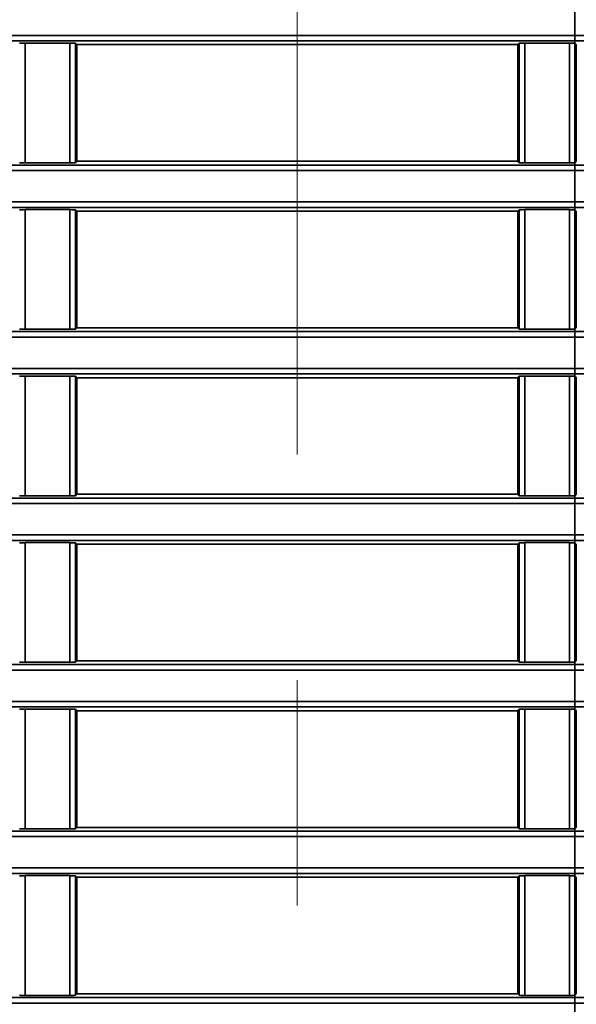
# Model space of a CAD drawing. Header units: millimetres. Extents: x 0 to 1118, y 0 to 864.
# Tile 233 of 250: x 1043 to 1049, y 458 to 469. Entities that reach past the tile are written whole.
import ezdxf

# ---------------------------------------------------------------- set-up
doc = ezdxf.new("R2010")
doc.units = ezdxf.units.MM
doc.linetypes.add('CENTERX2', pattern=[20.32, 12.7, -2.54, 2.54, -2.54])
doc.styles.add('SLDTEXTSTYLE0', font='TXT', dxfattribs={"width": 0.605})
doc.dimstyles.new('SLDDIMSTYLE3', dxfattribs={"dimtxt": 4.233333, "dimasz": 4.572, "dimexe": 0, "dimexo": 0.0625, "dimgap": 1.058333, "dimtad": 0, "dimtih": 1, "dimtoh": 1, "dimdec": 1, "dimlfac": 4, "dimrnd": 1e-09, "dimzin": 4, "dimdsep": 46, "dimtxsty": 'SLDTEXTSTYLE0', "dimsah": 1, "dimcen": 0.09, "dimadec": 0, "dimazin": 1, "dimtfac": 1, "dimtofl": 0, "dimtmove": 0, "dimatfit": 3, "dimfxl": 1, "dimfrac": 2, "dimtolj": 1, "dimtzin": 12, "dimarcsym": 0})

# ---------------------------------------------------------------- blocks, each defined once
blk = doc.blocks.new('_D_21')
at = {"color": 7, "linetype": 'Continuous', "lineweight": 0}
for p, q in [((934.937, 497.024), (1079.54, 497.024)), ((1077.94, 497.024), (1077.94, 476.868)), ((1085.54, 475.898), (1084.084, 475.898)), ((1084.084, 475.898), (1084.084, 469.401)), ((1093.624, 475.898), (1095.079, 475.898)), ((1095.079, 475.898), (1095.079, 469.401)), ((1084.084, 469.401), (1085.54, 469.401)), ((1095.079, 469.401), (1093.624, 469.401)), ((1077.94, 448.274), (1077.94, 468.431)), ((934.937, 448.274), (1079.54, 448.274))]:
    blk.add_line(p, q, dxfattribs=at)
at = {"color": 7, "linetype": 'Continuous', "lineweight": 18}
for points in [[(1077.94, 497.024), (1077.178, 492.452), (1078.702, 492.452)], [(1077.94, 448.274), (1078.702, 452.846), (1077.178, 452.846)]]:
    blk.add_solid(points, dxfattribs=at)
at = {"color": 7, "linetype": 'Continuous', "lineweight": 18, "char_height": 4.2333, "attachment_point": 1, "style": 'SLDTEXTSTYLE0'}
for s, insert in [('3X', (1059.346, 474.858)), ('195.0', (1068.077, 474.858)), ('7.7', (1085.54, 474.858))]:
    blk.add_mtext(s, dxfattribs=dict(at, insert=insert))

msp = doc.modelspace()

# ---------------------------------------------------------------- linework, layer by layer
at = {"color": 7, "linetype": 'CENTERX2', "lineweight": 18}
msp.add_line((1045.837, 497.024), (1045.837, 448.274), dxfattribs=at)
at = {"color": 7, "linetype": 'Continuous', "lineweight": 35}
for p, q in [((1048.962, 468.723), (1048.962, 469.075)), ((933.7, 468.723), (1048.962, 468.723)), ((1048.962, 468.661), (934.048, 468.661)), ((1048.962, 468.723), (1048.962, 468.661)), ((1048.962, 468.661), (1048.962, 468.635)), ((1042.773, 468.636), (1043.276, 468.636)), ((1042.773, 468.636), (1042.773, 467.288)), ((1043.276, 467.288), (1043.276, 468.636)), ((1043.338, 468.634), (1043.354, 468.618)), ((1043.338, 468.634), (1043.338, 467.289)), ((1048.32, 468.618), (1043.354, 468.618)), ((1043.354, 468.618), (1043.354, 467.305)), ((1048.32, 468.618), (1048.336, 468.634)), ((1048.32, 467.305), (1048.32, 468.618)), ((1048.336, 467.289), (1048.336, 468.634)), ((1048.398, 468.636), (1048.901, 468.636)), ((1048.398, 468.636), (1048.398, 467.288)), ((1048.901, 467.288), (1048.901, 468.636)), ((1048.962, 468.635), (1048.963, 468.634)), ((1048.963, 468.634), (1048.963, 467.289)), ((1048.979, 468.618), (1048.979, 467.305)), ((934.401, 467.263), (1048.962, 467.263)), ((1043.276, 467.288), (1042.773, 467.288)), ((1043.354, 467.305), (1043.338, 467.289)), ((1048.32, 467.305), (1043.354, 467.305)), ((1048.336, 467.289), (1048.32, 467.305)), ((1048.901, 467.288), (1048.398, 467.288)), ((1048.963, 467.289), (1048.962, 467.289)), ((1048.962, 467.289), (1048.962, 467.263)), ((1048.962, 467.2), (1048.962, 467.263)), ((1048.979, 467.305), (1048.963, 467.289)), ((1048.962, 467.2), (934.242, 467.2)), ((1048.962, 466.848), (1048.962, 467.2)), ((934.009, 466.848), (1048.962, 466.848)), ((1048.962, 466.786), (934.055, 466.786)), ((1048.962, 466.848), (1048.962, 466.786)), ((1048.962, 466.786), (1048.962, 466.76)), ((1042.773, 466.761), (1043.276, 466.761)), ((1042.773, 466.761), (1042.773, 465.413)), ((1043.276, 465.413), (1043.276, 466.761)), ((1043.338, 466.759), (1043.354, 466.743)), ((1043.338, 466.759), (1043.338, 465.414)), ((1048.32, 466.743), (1043.354, 466.743)), ((1043.354, 466.743), (1043.354, 465.43)), ((1048.32, 466.743), (1048.336, 466.759)), ((1048.32, 465.43), (1048.32, 466.743)), ((1048.336, 465.414), (1048.336, 466.759)), ((1048.398, 466.761), (1048.901, 466.761)), ((1048.398, 466.761), (1048.398, 465.413)), ((1048.901, 465.413), (1048.901, 466.761)), ((1048.962, 466.76), (1048.963, 466.759)), ((1048.963, 466.759), (1048.963, 465.414)), ((1048.979, 466.743), (1048.979, 465.43)), ((930.212, 465.388), (1048.962, 465.388)), ((1048.962, 465.325), (930.212, 465.325)), ((1043.276, 465.413), (1042.773, 465.413)), ((1043.354, 465.43), (1043.338, 465.414)), ((1048.32, 465.43), (1043.354, 465.43)), ((1048.336, 465.414), (1048.32, 465.43)), ((1048.901, 465.413), (1048.398, 465.413)), ((1048.963, 465.414), (1048.962, 465.414)), ((1048.962, 465.414), (1048.962, 465.388)), ((1048.962, 465.325), (1048.962, 465.388)), ((1048.962, 464.973), (1048.962, 465.325)), ((1048.979, 465.43), (1048.963, 465.414)), ((930.212, 464.973), (1048.962, 464.973)), ((1048.962, 464.911), (930.212, 464.911)), ((1042.773, 464.886), (1043.276, 464.886)), ((1042.773, 464.886), (1042.773, 463.538)), ((1043.276, 463.538), (1043.276, 464.886)), ((1043.338, 464.884), (1043.354, 464.868)), ((1043.338, 464.884), (1043.338, 463.539)), ((1048.32, 464.868), (1048.336, 464.884)), ((1048.336, 463.539), (1048.336, 464.884)), ((1048.398, 464.886), (1048.901, 464.886)), ((1048.398, 464.886), (1048.398, 463.538)), ((1048.901, 463.538), (1048.901, 464.886)), ((1048.962, 464.973), (1048.962, 464.911)), ((1048.962, 464.911), (1048.962, 464.885)), ((1048.962, 464.885), (1048.963, 464.884)), ((1048.963, 464.884), (1048.963, 463.539)), ((1048.32, 464.868), (1043.354, 464.868)), ((1043.354, 464.868), (1043.354, 463.555)), ((1048.32, 463.555), (1048.32, 464.868)), ((1048.979, 464.868), (1048.979, 463.555)), ((1043.354, 463.555), (1043.338, 463.539)), ((1048.32, 463.555), (1043.354, 463.555)), ((1048.336, 463.539), (1048.32, 463.555)), ((1048.979, 463.555), (1048.963, 463.539)), ((930.212, 463.513), (1048.962, 463.513)), ((1048.962, 463.45), (930.212, 463.45)), ((1043.276, 463.538), (1042.773, 463.538)), ((1048.901, 463.538), (1048.398, 463.538)), ((1048.963, 463.539), (1048.962, 463.539)), ((1048.962, 463.539), (1048.962, 463.513)), ((1048.962, 463.513), (1048.962, 463.45)), ((1048.962, 463.098), (1048.962, 463.45)), ((930.212, 463.098), (1048.962, 463.098)), ((1048.962, 463.036), (930.212, 463.036)), ((1042.773, 463.011), (1043.276, 463.011)), ((1042.773, 463.011), (1042.773, 461.663)), ((1043.276, 461.663), (1043.276, 463.011)), ((1043.338, 463.009), (1043.354, 462.993)), ((1043.338, 463.009), (1043.338, 461.664)), ((1048.32, 462.993), (1043.354, 462.993)), ((1043.354, 462.993), (1043.354, 461.68)), ((1048.32, 462.993), (1048.336, 463.009)), ((1048.32, 461.68), (1048.32, 462.993)), ((1048.336, 461.664), (1048.336, 463.009)), ((1048.398, 463.011), (1048.901, 463.011)), ((1048.398, 463.011), (1048.398, 461.663)), ((1048.901, 461.663), (1048.901, 463.011)), ((1048.962, 463.098), (1048.962, 463.036)), ((1048.962, 463.036), (1048.962, 463.01)), ((1048.962, 463.01), (1048.963, 463.009)), ((1048.963, 463.009), (1048.963, 461.664)), ((1048.979, 462.993), (1048.979, 461.68)), ((1043.276, 461.663), (1042.773, 461.663)), ((1043.354, 461.68), (1043.338, 461.664)), ((1048.32, 461.68), (1043.354, 461.68)), ((1048.336, 461.664), (1048.32, 461.68)), ((1048.901, 461.663), (1048.398, 461.663)), ((1048.963, 461.664), (1048.962, 461.664)), ((1048.962, 461.664), (1048.962, 461.638)), ((1048.979, 461.68), (1048.963, 461.664)), ((930.212, 461.638), (1048.962, 461.638)), ((1048.962, 461.575), (930.212, 461.575)), ((1048.962, 461.638), (1048.962, 461.575)), ((1048.962, 461.223), (1048.962, 461.575)), ((930.212, 461.223), (1048.962, 461.223)), ((1048.962, 461.223), (1048.962, 461.161)), ((1048.962, 461.161), (930.212, 461.161)), ((1042.773, 461.136), (1043.276, 461.136)), ((1042.773, 461.136), (1042.773, 459.788)), ((1043.276, 459.788), (1043.276, 461.136)), ((1043.338, 461.134), (1043.354, 461.118)), ((1043.338, 461.134), (1043.338, 459.789)), ((1048.32, 461.118), (1043.354, 461.118)), ((1043.354, 461.118), (1043.354, 459.805)), ((1048.32, 461.118), (1048.336, 461.134)), ((1048.32, 459.805), (1048.32, 461.118)), ((1048.336, 459.789), (1048.336, 461.134)), ((1048.398, 461.136), (1048.901, 461.136)), ((1048.398, 461.136), (1048.398, 459.788)), ((1048.901, 459.788), (1048.901, 461.136)), ((1048.962, 461.161), (1048.962, 461.135)), ((1048.962, 461.135), (1048.963, 461.134)), ((1048.963, 461.134), (1048.963, 459.789)), ((1048.979, 461.118), (1048.979, 459.805)), ((1043.276, 459.788), (1042.773, 459.788)), ((1043.354, 459.805), (1043.338, 459.789)), ((1048.32, 459.805), (1043.354, 459.805)), ((1048.336, 459.789), (1048.32, 459.805)), ((1048.901, 459.788), (1048.398, 459.788)), ((1048.963, 459.789), (1048.962, 459.789)), ((1048.962, 459.789), (1048.962, 459.763)), ((1048.979, 459.805), (1048.963, 459.789)), ((930.212, 459.763), (1048.962, 459.763)), ((1048.962, 459.7), (930.212, 459.7)), ((1048.962, 459.763), (1048.962, 459.7)), ((1048.962, 459.348), (1048.962, 459.7)), ((930.212, 459.348), (1048.962, 459.348)), ((1048.962, 459.348), (1048.962, 459.286)), ((1048.962, 459.286), (930.212, 459.286)), ((1042.773, 459.261), (1043.276, 459.261)), ((1042.773, 459.261), (1042.773, 457.913)), ((1043.276, 457.913), (1043.276, 459.261)), ((1043.338, 459.259), (1043.354, 459.243)), ((1043.338, 459.259), (1043.338, 457.914)), ((1048.32, 459.243), (1043.354, 459.243)), ((1043.354, 459.243), (1043.354, 457.93)), ((1048.32, 459.243), (1048.336, 459.259)), ((1048.32, 457.93), (1048.32, 459.243)), ((1048.336, 457.914), (1048.336, 459.259)), ((1048.398, 459.261), (1048.901, 459.261)), ((1048.398, 459.261), (1048.398, 457.913)), ((1048.901, 457.913), (1048.901, 459.261)), ((1048.962, 459.286), (1048.962, 459.26)), ((1048.962, 459.26), (1048.963, 459.259)), ((1048.963, 459.259), (1048.963, 457.914)), ((1048.979, 459.243), (1048.979, 457.93)), ((1043.276, 457.913), (1042.773, 457.913)), ((1043.354, 457.93), (1043.338, 457.914)), ((1048.32, 457.93), (1043.354, 457.93)), ((1048.336, 457.914), (1048.32, 457.93)), ((1048.901, 457.913), (1048.398, 457.913)), ((1048.963, 457.914), (1048.962, 457.914)), ((1048.962, 457.914), (1048.962, 457.888)), ((1048.979, 457.93), (1048.963, 457.914)), ((930.212, 457.888), (1048.962, 457.888)), ((1048.962, 457.825), (930.212, 457.825)), ((1048.962, 457.888), (1048.962, 457.825)), ((1048.962, 457.473), (1048.962, 457.825))]:
    msp.add_line(p, q, dxfattribs=at)
at = {"color": 7, "linetype": 'Continuous', "lineweight": 35, "flags": 128}
for points in [[(1048.963, 468.634), (1048.971, 468.627), (1048.979, 468.618)], [(1048.963, 466.759), (1048.971, 466.752), (1048.979, 466.743)], [(1048.963, 464.884), (1048.971, 464.877), (1048.979, 464.868)], [(1048.963, 463.009), (1048.971, 463.002), (1048.979, 462.993)], [(1048.963, 461.134), (1048.971, 461.127), (1048.979, 461.118)], [(1048.963, 459.259), (1048.971, 459.252), (1048.979, 459.243)]]:
    msp.add_lwpolyline(points, dxfattribs=at)
at = {"color": 7, "linetype": 'Continuous', "lineweight": 35}
for centre, start_param, end_param in [((1042.773, 468.634), 1.570796, 3.124139), ((1043.276, 468.634), 0.017453, 1.570796), ((1048.398, 468.634), 1.570796, 3.124139), ((1048.901, 468.634), 0.186295, 1.570796), ((1042.773, 467.289), 3.159046, 4.712389), ((1043.276, 467.289), 4.712389, 6.265732), ((1048.398, 467.289), 3.159046, 4.712389), ((1048.901, 467.289), 4.712389, 6.096891), ((1042.773, 466.759), 1.570796, 3.124139), ((1043.276, 466.759), 0.017453, 1.570796), ((1048.398, 466.759), 1.570796, 3.124139), ((1048.901, 466.759), 0.186295, 1.570796), ((1042.773, 465.414), 3.159046, 4.712389), ((1043.276, 465.414), 4.712389, 6.265732), ((1048.398, 465.414), 3.159046, 4.712389), ((1048.901, 465.414), 4.712389, 6.096891), ((1042.773, 464.884), 1.570796, 3.124139), ((1043.276, 464.884), 0.017453, 1.570796), ((1048.398, 464.884), 1.570796, 3.124139), ((1048.901, 464.884), 0.186295, 1.570796), ((1042.773, 463.539), 3.159046, 4.712389), ((1043.276, 463.539), 4.712389, 6.265732), ((1048.398, 463.539), 3.159046, 4.712389), ((1048.901, 463.539), 4.712389, 6.096891), ((1042.773, 463.009), 1.570796, 3.124139), ((1043.276, 463.009), 0.017453, 1.570796), ((1048.398, 463.009), 1.570796, 3.124139), ((1048.901, 463.009), 0.186295, 1.570796), ((1042.773, 461.664), 3.159046, 4.712389), ((1043.276, 461.664), 4.712389, 6.265732), ((1048.398, 461.664), 3.159046, 4.712389), ((1048.901, 461.664), 4.712389, 6.096891), ((1042.773, 461.134), 1.570796, 3.124139), ((1043.276, 461.134), 0.017453, 1.570796), ((1048.398, 461.134), 1.570796, 3.124139), ((1048.901, 461.134), 0.186295, 1.570796), ((1042.773, 459.789), 3.159046, 4.712389), ((1043.276, 459.789), 4.712389, 6.265732), ((1048.398, 459.789), 3.159046, 4.712389), ((1048.901, 459.789), 4.712389, 6.096891), ((1042.773, 459.259), 1.570796, 3.124139), ((1043.276, 459.259), 0.017453, 1.570796), ((1048.398, 459.259), 1.570796, 3.124139), ((1048.901, 459.259), 0.186295, 1.570796), ((1042.773, 457.914), 3.159046, 4.712389), ((1043.276, 457.914), 4.712389, 6.265732), ((1048.398, 457.914), 3.159046, 4.712389), ((1048.901, 457.914), 4.712389, 6.096891)]:
    msp.add_ellipse(centre, major_axis=(0.0625, 0), ratio=0.017455, start_param=start_param, end_param=end_param, dxfattribs=at)
for points, knots in [([(1048.962, 468.723), (1049.301, 468.723), (1049.989, 468.723), (1050.995, 468.723), (1051.961, 468.723), (1052.768, 468.723), (1053.431, 468.723), (1053.765, 468.723), (1053.933, 468.722)], [0, 0, 0, 0, 0.176962, 0.35883, 0.539613, 0.725638, 0.861726, 1, 1, 1, 1]), ([(1053.885, 468.66), (1053.719, 468.66), (1053.388, 468.66), (1052.736, 468.66), (1051.936, 468.66), (1050.984, 468.661), (1049.983, 468.661), (1049.302, 468.661), (1048.962, 468.661), (1048.962, 468.661)], [0, 0, 0, 0, 0.137189, 0.274379, 0.45778, 0.641182, 0.82059, 0.999997, 1, 1, 1, 1]), ([(1048.962, 467.263), (1048.962, 467.263), (1049.302, 467.263), (1049.983, 467.263), (1050.984, 467.263), (1051.936, 467.263), (1052.736, 467.263), (1053.388, 467.263), (1053.719, 467.263), (1053.885, 467.263)], [0, 0, 0, 0, 0.000003, 0.17941, 0.358818, 0.54222, 0.725621, 0.862811, 1, 1, 1, 1]), ([(1053.933, 467.201), (1053.768, 467.201), (1053.434, 467.201), (1052.779, 467.201), (1051.97, 467.2), (1051.013, 467.2), (1049.998, 467.2), (1049.311, 467.2), (1048.962, 467.2)], [0, 0, 0, 0, 0.1360872, 0.2743616, 0.4551445, 0.6411701, 0.8181318, 1, 1, 1, 1]), ([(1048.962, 466.848), (1049.301, 466.848), (1049.989, 466.848), (1050.995, 466.848), (1051.961, 466.848), (1052.768, 466.848), (1053.431, 466.848), (1053.765, 466.848), (1053.933, 466.847)], [0, 0, 0, 0, 0.1769617, 0.3588299, 0.5396128, 0.7256384, 0.8617256, 1, 1, 1, 1]), ([(1053.885, 466.785), (1053.719, 466.785), (1053.388, 466.785), (1052.736, 466.785), (1051.936, 466.785), (1050.984, 466.786), (1049.983, 466.786), (1049.302, 466.786), (1048.962, 466.786), (1048.962, 466.786)], [0, 0, 0, 0, 0.137189, 0.274379, 0.45778, 0.641182, 0.82059, 0.999997, 1, 1, 1, 1]), ([(1048.962, 465.388), (1048.962, 465.388), (1049.302, 465.388), (1049.983, 465.388), (1050.984, 465.388), (1051.936, 465.388), (1052.736, 465.388), (1053.388, 465.388), (1053.719, 465.388), (1053.885, 465.388)], [0, 0, 0, 0, 0.000003, 0.17941, 0.358818, 0.54222, 0.725621, 0.862811, 1, 1, 1, 1]), ([(1053.933, 465.326), (1053.768, 465.326), (1053.434, 465.326), (1052.779, 465.326), (1051.97, 465.325), (1051.013, 465.325), (1049.998, 465.325), (1049.311, 465.325), (1048.962, 465.325)], [0, 0, 0, 0, 0.136087, 0.274362, 0.455144, 0.64117, 0.818132, 1, 1, 1, 1]), ([(1048.962, 464.973), (1049.301, 464.973), (1049.989, 464.973), (1050.995, 464.973), (1051.961, 464.973), (1052.768, 464.973), (1053.431, 464.973), (1053.765, 464.973), (1053.933, 464.972)], [0, 0, 0, 0, 0.176962, 0.35883, 0.539613, 0.725638, 0.861726, 1, 1, 1, 1]), ([(1053.885, 464.91), (1053.719, 464.91), (1053.388, 464.91), (1052.736, 464.91), (1051.936, 464.91), (1050.984, 464.911), (1049.983, 464.911), (1049.302, 464.911), (1048.962, 464.911), (1048.962, 464.911)], [0, 0, 0, 0, 0.137189, 0.274379, 0.45778, 0.641182, 0.82059, 0.999997, 1, 1, 1, 1]), ([(1048.962, 463.513), (1048.962, 463.513), (1049.302, 463.513), (1049.983, 463.513), (1050.984, 463.513), (1051.936, 463.513), (1052.736, 463.513), (1053.388, 463.513), (1053.719, 463.513), (1053.885, 463.513)], [0, 0, 0, 0, 0.0000026, 0.1794104, 0.3588182, 0.5422197, 0.7256213, 0.8628105, 1, 1, 1, 1]), ([(1053.933, 463.451), (1053.768, 463.451), (1053.434, 463.451), (1052.779, 463.451), (1051.97, 463.45), (1051.013, 463.45), (1049.998, 463.45), (1049.311, 463.45), (1048.962, 463.45)], [0, 0, 0, 0, 0.136087, 0.274362, 0.455144, 0.64117, 0.818132, 1, 1, 1, 1]), ([(1048.962, 463.098), (1049.301, 463.098), (1049.989, 463.098), (1050.995, 463.098), (1051.961, 463.098), (1052.768, 463.098), (1053.431, 463.098), (1053.765, 463.098), (1053.933, 463.097)], [0, 0, 0, 0, 0.1769617, 0.3588299, 0.5396128, 0.7256384, 0.8617256, 1, 1, 1, 1]), ([(1053.885, 463.035), (1053.719, 463.035), (1053.388, 463.035), (1052.736, 463.035), (1051.936, 463.035), (1050.984, 463.036), (1049.983, 463.036), (1049.302, 463.036), (1048.962, 463.036), (1048.962, 463.036)], [0, 0, 0, 0, 0.137189, 0.274379, 0.45778, 0.641182, 0.82059, 0.999997, 1, 1, 1, 1]), ([(1048.962, 461.638), (1048.962, 461.638), (1049.302, 461.638), (1049.983, 461.638), (1050.984, 461.638), (1051.936, 461.638), (1052.736, 461.638), (1053.388, 461.638), (1053.719, 461.638), (1053.885, 461.638)], [0, 0, 0, 0, 0.000003, 0.17941, 0.358818, 0.54222, 0.725621, 0.862811, 1, 1, 1, 1]), ([(1053.933, 461.576), (1053.768, 461.576), (1053.434, 461.576), (1052.779, 461.576), (1051.97, 461.575), (1051.013, 461.575), (1049.998, 461.575), (1049.311, 461.575), (1048.962, 461.575)], [0, 0, 0, 0, 0.136087, 0.274362, 0.455144, 0.64117, 0.818132, 1, 1, 1, 1]), ([(1048.962, 461.223), (1049.301, 461.223), (1049.989, 461.223), (1050.995, 461.223), (1051.961, 461.223), (1052.768, 461.223), (1053.431, 461.223), (1053.765, 461.223), (1053.933, 461.222)], [0, 0, 0, 0, 0.176962, 0.35883, 0.539613, 0.725638, 0.861726, 1, 1, 1, 1]), ([(1053.885, 461.16), (1053.719, 461.16), (1053.388, 461.16), (1052.736, 461.16), (1051.936, 461.16), (1050.984, 461.161), (1049.983, 461.161), (1049.302, 461.161), (1048.962, 461.161), (1048.962, 461.161)], [0, 0, 0, 0, 0.137189, 0.274379, 0.45778, 0.641182, 0.82059, 0.999997, 1, 1, 1, 1]), ([(1048.962, 459.763), (1048.962, 459.763), (1049.302, 459.763), (1049.983, 459.763), (1050.984, 459.763), (1051.936, 459.763), (1052.736, 459.763), (1053.388, 459.763), (1053.719, 459.763), (1053.885, 459.763)], [0, 0, 0, 0, 0.000003, 0.17941, 0.358818, 0.54222, 0.725621, 0.862811, 1, 1, 1, 1]), ([(1053.933, 459.701), (1053.768, 459.701), (1053.434, 459.701), (1052.779, 459.701), (1051.97, 459.7), (1051.013, 459.7), (1049.998, 459.7), (1049.311, 459.7), (1048.962, 459.7)], [0, 0, 0, 0, 0.1360872, 0.2743616, 0.4551445, 0.6411701, 0.8181318, 1, 1, 1, 1]), ([(1048.962, 459.348), (1049.301, 459.348), (1049.989, 459.348), (1050.995, 459.348), (1051.961, 459.348), (1052.768, 459.348), (1053.431, 459.348), (1053.765, 459.348), (1053.933, 459.347)], [0, 0, 0, 0, 0.176962, 0.35883, 0.539613, 0.725638, 0.861726, 1, 1, 1, 1]), ([(1053.885, 459.285), (1053.719, 459.285), (1053.388, 459.285), (1052.736, 459.285), (1051.936, 459.285), (1050.984, 459.286), (1049.983, 459.286), (1049.302, 459.286), (1048.962, 459.286), (1048.962, 459.286)], [0, 0, 0, 0, 0.1371895, 0.2743787, 0.4577803, 0.6411818, 0.8205896, 0.9999974, 1, 1, 1, 1]), ([(1048.962, 457.888), (1048.962, 457.888), (1049.302, 457.888), (1049.983, 457.888), (1050.984, 457.888), (1051.936, 457.888), (1052.736, 457.888), (1053.388, 457.888), (1053.719, 457.888), (1053.885, 457.888)], [0, 0, 0, 0, 0.000003, 0.17941, 0.358818, 0.54222, 0.725621, 0.862811, 1, 1, 1, 1]), ([(1053.933, 457.826), (1053.768, 457.826), (1053.434, 457.826), (1052.779, 457.826), (1051.97, 457.825), (1051.013, 457.825), (1049.998, 457.825), (1049.311, 457.825), (1048.962, 457.825)], [0, 0, 0, 0, 0.136087, 0.274362, 0.455144, 0.64117, 0.818132, 1, 1, 1, 1])]:
    msp.add_open_spline(points, degree=3, knots=knots, dxfattribs=at)

# ---------------------------------------------------------------- dimensions: what is measured, and where the dimension line sits
at = {"color": 7, "linetype": 'Continuous', "lineweight": 18}
dim = msp.add_linear_dim(base=(1077.94, 448.274), p1=(933.337, 497.024), p2=(933.337, 448.274), angle=90, text='3X <>', dimstyle='SLDDIMSTYLE3', dxfattribs=at)
dim.commit()
dim.dimension.update_dxf_attribs({"geometry": '_D_21', "text_midpoint": (1077.94, 472.649), "dimtype": 160})

doc.saveas('drawing.dxf')
